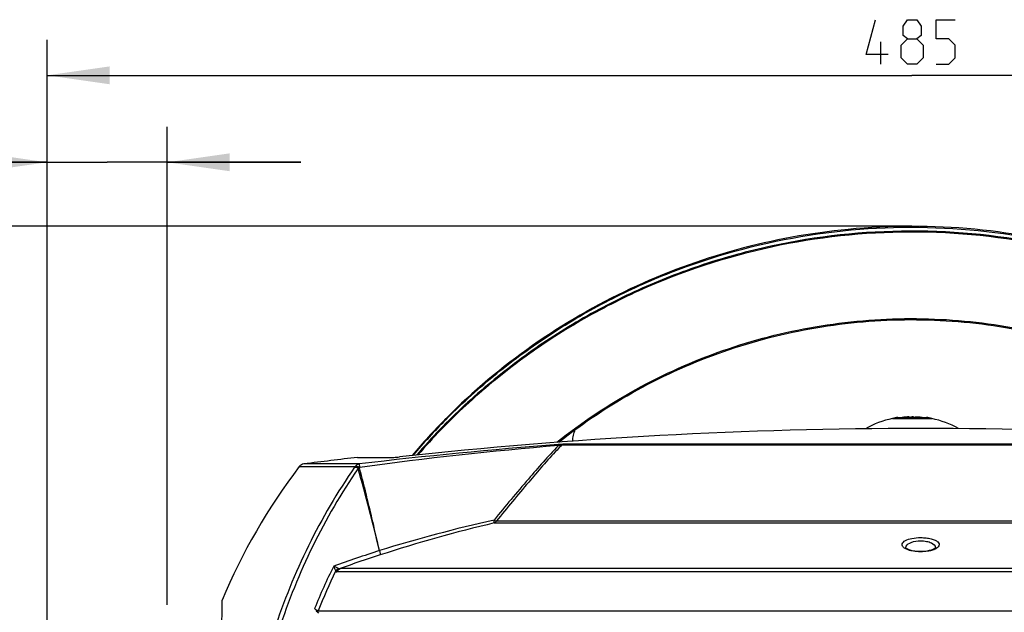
# Model space of a CAD drawing. Header units: millimetres. Extents: x 0 to 420, y 0 to 297.
# Tile 22 of 150: x 53 to 109, y 82 to 115. Entities that reach past the tile are written whole.
import ezdxf

# ---------------------------------------------------------------- set-up
doc = ezdxf.new("R2010")
doc.units = ezdxf.units.MM
doc.header["$LTSCALE"] = 23.1
doc.layers.get('0').update_dxf_attribs({"linetype": 'CONTINUOUS'})
doc.layers.add('DIM_PILOTEES', color=7, linetype='CONTINUOUS')
doc.styles.get("Standard").update_dxf_attribs({"font": 'txt', "width": 0.7})
doc.dimstyles.new('DIMSTYLE_2', dxfattribs={"dimtxt": 2.5, "dimasz": 3.5, "dimexe": 2, "dimexo": 0, "dimtad": 1, "dimdec": 0, "dimlfac": 5, "dimdsep": 46, "dimtxsty": 'Standard', "dimblk": '_FILLED', "dimblk1": '_FILLED', "dimblk2": '_FILLED', "dimcen": 0, "dimazin": 2, "dimtp": 0.8, "dimtm": 0.8, "dimtfac": 1, "dimtdec": 0, "dimtofl": 0, "dimtmove": 0, "dimatfit": 3, "dimldrblk": '_FILLED', "dimfxl": 0, "dimtolj": 1, "dimarcsym": 0})
doc.dimstyles.new('DIMSTYLE_4', dxfattribs={"dimtxt": 2.5, "dimasz": 3.5, "dimexe": 2, "dimexo": 0, "dimtad": 1, "dimdec": 0, "dimlfac": 5, "dimdsep": 46, "dimtxsty": 'Standard', "dimblk": '_FILLED', "dimblk1": '_FILLED', "dimblk2": '_FILLED', "dimcen": 0, "dimazin": 2, "dimtp": 0.5, "dimtm": 0.5, "dimtfac": 1, "dimtdec": 0, "dimtofl": 0, "dimtmove": 0, "dimatfit": 3, "dimldrblk": '_FILLED', "dimfxl": 0, "dimtolj": 1, "dimarcsym": 0})
doc.dimstyles.new('DIMSTYLE_5', dxfattribs={"dimtxt": 2.5, "dimasz": 3.5, "dimexe": 2, "dimexo": 0, "dimtad": 1, "dimdec": 1, "dimlfac": 5, "dimdsep": 46, "dimtxsty": 'Standard', "dimblk": '_FILLED', "dimblk1": '_FILLED', "dimblk2": '_FILLED', "dimcen": 0, "dimazin": 2, "dimtp": 0.3, "dimtm": 0.3, "dimtfac": 1, "dimtdec": 1, "dimtofl": 0, "dimtmove": 0, "dimatfit": 3, "dimldrblk": '_FILLED', "dimfxl": 0, "dimtolj": 1, "dimarcsym": 0})

# ---------------------------------------------------------------- blocks, each defined once
blk = doc.blocks.new('_FILLED')
at = {"color": 0, "linetype": 'ByBlock'}
blk.add_solid([(0, 0), (-1, 0.143), (-1, -0.143)], dxfattribs=at)
blk = doc.blocks.new('*D5')
at = {"layer": 'DIM_PILOTEES', "color": 2, "linetype": 'Continuous'}
for p, q in [((103.557, 103.858), (38.59, 103.858)), ((40.59, 103.858), (40.59, 68.424)), ((40.59, 32.99), (40.59, 68.424)), ((103.557, 32.99), (38.59, 32.99))]:
    blk.add_line(p, q, dxfattribs=at)
at = {"layer": 'DIM_PILOTEES', "color": 2, "linetype": 'Continuous', "xscale": 3.5, "yscale": 3.5, "zscale": 3.5}
for p, rotation in [((40.59, 103.858), 90), ((40.59, 32.99), 270)]:
    blk.add_blockref('_FILLED', p, dxfattribs=dict(at, rotation=rotation))
at = {"layer": 'DIM_PILOTEES', "color": 2, "linetype": 'Continuous', "insert": (37.465, 68.424), "char_height": 2.5, "width": 8.30357, "attachment_point": 2, "rotation": 90, "line_spacing_factor": 0.9}
blk.add_mtext('{\\ftxt;\\W0.0001;\\H0.0001;\\~}{\\ftxt;\\W2.2142857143;\\H2.5; }{\\ftxt;\\W0.0001;\\H0.0001;\\~}', dxfattribs=at)
blk = doc.blocks.new('*D6')
at = {"layer": 'DIM_PILOTEES', "color": 2, "linetype": 'Continuous'}
for p, q in [((55.019, 68.424), (55.019, 114.338)), ((152.095, 68.424), (152.095, 114.338)), ((55.019, 112.338), (103.557, 112.338)), ((152.095, 112.338), (103.557, 112.338))]:
    blk.add_line(p, q, dxfattribs=at)
at = {"layer": 'DIM_PILOTEES', "color": 2, "linetype": 'Continuous', "xscale": 3.5, "yscale": 3.5, "zscale": 3.5, "rotation": 180}
blk.add_blockref('_FILLED', (55.019, 112.338), dxfattribs=at)
at = {"layer": 'DIM_PILOTEES', "color": 2, "linetype": 'Continuous', "xscale": 3.5, "yscale": 3.5, "zscale": 3.5}
blk.add_blockref('_FILLED', (152.095, 112.338), dxfattribs=at)
at = {"layer": 'DIM_PILOTEES', "color": 2, "linetype": 'Continuous', "insert": (103.848, 115.463), "char_height": 2.5, "width": 8.57143, "attachment_point": 2, "line_spacing_factor": 0.9}
blk.add_mtext('{\\ftxt;\\W0.0001;\\H0.0001;\\~}{\\ftxt;\\W2.2857142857;\\H2.5; }{\\ftxt;\\W0.0001;\\H0.0001;\\~}', dxfattribs=at)
blk = doc.blocks.new('*D7')
at = {"layer": 'DIM_PILOTEES', "color": 2, "linetype": 'Continuous'}
for p, q in [((55.019, 68.424), (55.019, 109.454)), ((61.757, 82.604), (61.757, 109.454)), ((55.019, 107.454), (44.447, 107.454)), ((44.447, 107.454), (58.388, 107.454)), ((69.257, 107.454), (58.388, 107.454)), ((61.757, 107.454), (69.257, 107.454))]:
    blk.add_line(p, q, dxfattribs=at)
at = {"layer": 'DIM_PILOTEES', "color": 2, "linetype": 'Continuous', "xscale": 3.5, "yscale": 3.5, "zscale": 3.5}
blk.add_blockref('_FILLED', (55.019, 107.454), dxfattribs=at)
at = {"layer": 'DIM_PILOTEES', "color": 2, "linetype": 'Continuous', "xscale": 3.5, "yscale": 3.5, "zscale": 3.5, "rotation": 180}
blk.add_blockref('_FILLED', (61.757, 107.454), dxfattribs=at)
at = {"layer": 'DIM_PILOTEES', "color": 2, "linetype": 'Continuous', "insert": (51.411, 110.579), "char_height": 2.5, "width": 10.44643, "attachment_point": 3, "line_spacing_factor": 0.9}
blk.add_mtext('{\\ftxt;\\W0.0001;\\H0.0001;\\~}{\\ftxt;\\W2.7857142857;\\H2.5; }{\\ftxt;\\W0.0001;\\H0.0001;\\~}', dxfattribs=at)

msp = doc.modelspace()

# ---------------------------------------------------------------- linework, layer by layer
at = {"color": 7, "linetype": 'Continuous'}
for p, q in [((77.4052, 93.0049), (77.3814, 93.0368)), ((77.4072, 93.0113), (77.4615, 93.0658)), ((77.4094, 93.0092), (77.4633, 93.0641)), ((77.4591, 93.0597), (77.4356, 93.0914)), ((102.4771, 93.0619), (102.4771, 93.0712)), ((102.4771, 93.0712), (104.6771, 93.0712)), ((102.4771, 93.0619), (104.6771, 93.0619)), ((102.7771, 93.1259), (104.3771, 93.1259)), ((103.0742, 93.1323), (103.1702, 93.1323)), ((103.1833, 93.1259), (103.1833, 93.1309)), ((103.3057, 93.1323), (103.3057, 93.1484)), ((103.3106, 93.1323), (103.5085, 93.1323)), ((103.4145, 93.1323), (103.4145, 93.1514)), ((103.5085, 93.1562), (103.5771, 93.1567)), ((103.5085, 93.1323), (103.5085, 93.1562)), ((103.6456, 93.1562), (103.5771, 93.1567)), ((103.6456, 93.1562), (103.6456, 93.1323)), ((103.6456, 93.1323), (103.8436, 93.1323)), ((103.7396, 93.1323), (103.7396, 93.1514)), ((103.7679, 93.1484), (103.7679, 93.1323)), ((103.8445, 93.1423), (103.8405, 93.1427)), ((103.8445, 93.1423), (103.8405, 93.1427)), ((104.0204, 93.1323), (104.08, 93.1323)), ((104.6771, 93.0712), (104.6771, 93.0619)), ((124.216, 91.5613), (83.8974, 91.5613)), ((124.0772, 91.6164), (84.0362, 91.6164)), ((72.434, 90.8787), (74.4086, 90.8787)), ((72.2943, 90.359), (69.1663, 90.359)), ((72.5378, 90.5133), (69.4338, 90.5133)), ((72.2772, 90.3299), (72.2943, 90.359)), ((72.5579, 90.2856), (72.5754, 90.3154)), ((80.1137, 87.1972), (127.999, 87.1972)), ((80.2505, 87.3079), (127.8622, 87.3079)), ((103.2183, 85.7948), (103.2183, 85.7949)), ((104.8958, 85.7946), (104.8958, 85.7946)), ((136.6564, 84.6339), (71.4577, 84.6339)), ((136.8283, 84.4536), (71.2855, 84.4536)), ((64.6166, 58.1839), (64.8319, 82.8531)), ((70.0324, 82.3871), (70.1578, 82.2634)), ((70.2722, 82.1249), (70.1578, 82.2634)), ((70.2346, 82.2634), (137.3295, 82.2633))]:
    msp.add_line(p, q, dxfattribs=at)
for points in [[(103.2649, 85.7625), (103.2463, 85.7762), (103.2208, 85.8005), (103.216, 85.8071), (103.2183, 85.7948)], [(104.0571, 85.5931), (104.0144, 85.5935), (103.8666, 85.6005), (103.722, 85.6165), (103.5874, 85.6409), (103.4687, 85.6718), (103.371, 85.7069), (103.2965, 85.743), (103.2649, 85.7625)], [(104.8964, 85.8044), (104.8935, 85.8007), (104.8687, 85.7769), (104.8201, 85.7443), (104.7478, 85.7088), (104.6528, 85.6741), (104.537, 85.6432), (104.4052, 85.6185), (104.2631, 85.6018), (104.1172, 85.5939), (104.0571, 85.5931)]]:
    msp.add_lwpolyline(points, dxfattribs=at)
for centre, radius, start, end in [((103.5571, 66.4949), 37.3632, 84.57418, 95.47861), ((102.741, 67.8962), 35.7094, 135.24856, 139.71803), ((102.753, 67.8321), 35.7269, 135.18893, 139.59665), ((102.8472, 67.7926), 35.8577, 135.12756, 135.25047), ((103.5604, 87.8789), 5.295, 101.80563, 119.50698), ((103.5771, 87.8889), 5.2978, 98.68523, 101.9837), ((103.5771, 87.9589), 5.1978, 95.55197, 96.19033), ((103.5385, 89.7317), 3.4246, 96.27655, 96.78799), ((103.5382, 89.7346), 3.4217, 95.77669, 96.27654), ((103.5379, 89.7379), 3.4183, 95.28833, 95.77669), ((103.5374, 89.7426), 3.4137, 94.34625, 95.28838), ((103.5373, 89.7447), 3.4115, 93.89271, 94.34615), ((103.5362, 89.7429), 3.4133, 84.88448, 86.1071), ((103.5358, 89.7394), 3.4169, 84.24461, 84.81699), ((103.6169, 89.7447), 3.4115, 85.65385, 86.10729), ((103.6167, 89.7426), 3.4137, 84.71162, 85.65375), ((103.5353, 89.7346), 3.4217, 83.58626, 84.24458), ((103.5348, 89.7295), 3.4268, 82.90945, 83.58626), ((103.6163, 89.7379), 3.4183, 84.22331, 84.71167), ((103.5343, 89.7254), 3.431, 82.37081, 82.90948), ((103.6158, 89.7331), 3.4232, 83.21191, 84.2232), ((103.5771, 87.9589), 5.1978, 83.80967, 84.44803), ((103.5771, 87.8889), 5.2978, 78.0163, 81.31477), ((103.5938, 87.8789), 5.295, 60.69941, 78.19437), ((104.0571, -176.7603), 269.2649, 83.762567, 96.237433), ((104.2471, -177.524), 269.9064, 94.363492, 96.746841), ((99.2058, -100.7151), 192.8778, 94.604344, 97.936118), ((98.7538, 77.0913), 20.7387, 135.75495, 136.7761), ((104.0571, -181.2353), 273.9454, 96.628758, 97.260888), ((96.2093, 69.7381), 34.0081, 142.67364, 157.31623), ((69.4844, 90.1165), 0.4, 97.26089, 142.67364), ((-35.8216, 59.7679), 112.5067, 13.295663, 15.726215), ((98.6587, 4.9328), 84.4891, 102.686533, 107.201997), ((99.4, 6.0876), 83.371, 103.375435, 107.950861), ((104.7079, 85.8012), 0.1881, 358.02919, 0.57852), ((96.1169, 15.5322), 73.6154, 107.753736, 109.863937), ((96.1129, 16.0038), 72.9244, 107.895154, 109.760664), ((94.5834, 72.7747), 26.3656, 152.94335, 158.61828), ((94.8351, 72.7759), 26.3666, 153.64239, 158.91038), ((95.0757, 72.6377), 26.7124, 158.87859, 159.073)]:
    msp.add_arc(centre, radius, start, end, dxfattribs=at)
for points, knots in [([(131.2614, 91.1269), (130.4081, 92.1032), (128.5908, 93.9668), (125.5758, 96.4535), (122.3017, 98.608), (118.8076, 100.4045), (115.134, 101.8223), (110.0577, 103.185), (103.4783, 103.8694), (96.9019, 103.1575), (91.8316, 101.7735), (88.1643, 100.3404), (84.6781, 98.5292), (81.4136, 96.361), (78.4096, 93.8618), (76.6006, 91.9906), (75.7517, 91.0108)], [0, 0, 0, 0, 0.0620036, 0.1241888, 0.186548, 0.249066, 0.3117206, 0.3744834, 0.5000203, 0.6255542, 0.6883132, 0.7509629, 0.8134751, 0.8758275, 0.938005, 1, 1, 1, 1]), ([(131.186, 91.1344), (130.3336, 92.1059), (128.519, 93.9602), (125.5101, 96.4341), (122.2437, 98.5774), (117.5979, 100.9604), (111.3374, 102.9964), (103.4788, 103.8093), (95.6238, 102.9637), (89.3722, 100.9017), (84.7369, 98.4992), (81.4799, 96.3424), (78.482, 93.856), (76.6755, 91.9941), (75.8275, 91.0192)], [0, 0, 0, 0, 0.062027, 0.1242352, 0.1866169, 0.2491569, 0.374441, 0.5000202, 0.6255964, 0.7508718, 0.813406, 0.875781, 0.9379816, 1, 1, 1, 1]), ([(99.9899, 103.6874), (97.8736, 103.4844), (93.6722, 102.7155), (87.6754, 100.5075), (82.1656, 97.314), (78.9198, 94.5823), (77.4356, 93.0914)], [0, 0, 0, 0, 0.2511827, 0.5017627, 0.7514343, 1, 1, 1, 1]), ([(77.4615, 93.0658), (78.3464, 93.9529), (80.2134, 95.6379), (83.2641, 97.8624), (86.5374, 99.7648), (91.1488, 101.8436), (97.2913, 103.5409), (104.9208, 104.0408), (112.4912, 102.9898), (118.4885, 100.8519), (122.9288, 98.4442), (126.0476, 96.3097), (128.9197, 93.8701), (130.6527, 92.0544), (131.4674, 91.1056)], [0, 0, 0, 0, 0.0621099, 0.1243914, 0.186834, 0.2494199, 0.3747578, 0.5003273, 0.6258457, 0.7510389, 0.8135248, 0.8758541, 0.9380141, 1, 1, 1, 1]), ([(131.5148, 91.1018), (130.0019, 92.8712), (126.6107, 96.1292), (120.6729, 99.9473), (114.0908, 102.5758), (109.4359, 103.4678), (107.09, 103.6906)], [0, 0, 0, 0, 0.2483427, 0.4979495, 0.748621, 1, 1, 1, 1]), ([(83.632, 91.7312), (85.0192, 92.8401), (87.9953, 94.8287), (92.8997, 97.0189), (98.1163, 98.3641), (103.4914, 98.8241), (108.8684, 98.3859), (114.0907, 97.0619), (119.0044, 94.8916), (121.9889, 92.9151), (123.3809, 91.8118)], [0, 0, 0, 0, 0.1244051, 0.2492951, 0.3745438, 0.4999837, 0.625426, 0.7506814, 0.8755818, 1, 1, 1, 1]), ([(83.7473, 91.7382), (85.1283, 92.8369), (88.0893, 94.8067), (92.9655, 96.9759), (98.15, 98.308), (103.491, 98.7636), (108.8339, 98.3299), (114.0241, 97.0189), (118.9096, 94.8697), (121.879, 92.9121), (123.2647, 91.8191)], [0, 0, 0, 0, 0.1244011, 0.2492905, 0.3745408, 0.4999834, 0.6254284, 0.7506856, 0.8755856, 1, 1, 1, 1]), ([(103.1634, 93.1259), (103.1657, 93.1263), (103.1719, 93.1274), (103.1784, 93.1283), (103.1822, 93.13)], [0, 0, 0, 0, 0.3518532, 1, 1, 1, 1]), ([(103.1833, 93.1309), (103.1833, 93.1312), (103.1818, 93.1317), (103.1779, 93.1322), (103.1735, 93.1323), (103.1702, 93.1323)], [0, 0, 0, 0, 0.078421, 0.2694739, 1, 1, 1, 1]), ([(103.1822, 93.13), (103.1825, 93.1301), (103.1829, 93.1303), (103.1833, 93.1307), (103.1833, 93.1309)], [0, 0, 0, 0, 0.6536259, 1, 1, 1, 1]), ([(103.3106, 93.1323), (103.3031, 93.1323), (103.2738, 93.1315), (103.2443, 93.1295), (103.2227, 93.1259)], [0, 0, 0, 0, 0.2537371, 1, 1, 1, 1]), ([(103.4145, 93.1514), (103.4145, 93.1517), (103.4132, 93.1517), (103.4117, 93.152), (103.4083, 93.1521), (103.4019, 93.1522), (103.3913, 93.1521), (103.3763, 93.1517), (103.359, 93.1512), (103.3352, 93.1501), (103.3173, 93.1492), (103.3057, 93.1484)], [0, 0, 0, 0, 0.0064513, 0.0242216, 0.0533568, 0.0933246, 0.2026859, 0.3441678, 0.5070786, 0.679163, 1, 1, 1, 1]), ([(103.7396, 93.1514), (103.7396, 93.1517), (103.7409, 93.1517), (103.7425, 93.152), (103.7458, 93.1521), (103.7522, 93.1522), (103.7629, 93.1521), (103.7778, 93.1517), (103.7952, 93.1512), (103.819, 93.1501), (103.8369, 93.1492), (103.8485, 93.1484)], [0, 0, 0, 0, 0.0064513, 0.0242216, 0.0533568, 0.0933246, 0.2026859, 0.3441678, 0.5070786, 0.679163, 1, 1, 1, 1]), ([(103.7396, 93.1514), (103.7396, 93.1508), (103.7435, 93.151), (103.7477, 93.1497), (103.7572, 93.1493), (103.764, 93.1486), (103.7679, 93.1484)], [0, 0, 0, 0, 0.0699173, 0.2675002, 0.5835811, 1, 1, 1, 1]), ([(103.9315, 93.1259), (103.9253, 93.127), (103.8961, 93.1306), (103.8667, 93.1323), (103.8436, 93.1323)], [0, 0, 0, 0, 0.2140881, 1, 1, 1, 1]), ([(84.5295, 91.7942), (84.5277, 91.9047), (84.5502, 92.1271), (84.621, 92.3388), (84.6668, 92.4397)], [0, 0, 0, 0, 0.4993594, 1, 1, 1, 1]), ([(83.7227, 91.5402), (83.1334, 90.939), (81.9211, 89.5478), (80.7331, 88.1384), (80.1035, 87.3592)], [0, 0, 0, 0, 0.4566096, 1, 1, 1, 1]), ([(83.6419, 91.2943), (83.0918, 90.7094), (81.9534, 89.3859), (80.8383, 88.044), (80.2505, 87.3079)], [0, 0, 0, 0, 0.4601412, 1, 1, 1, 1]), ([(84.0362, 91.6164), (84.0152, 91.6164), (83.9069, 91.6141), (83.7988, 91.6067), (83.7116, 91.6001)], [0, 0, 0, 0, 0.1934006, 1, 1, 1, 1]), ([(83.7227, 91.5402), (83.7216, 91.5482), (83.7177, 91.5676), (83.7191, 91.5904), (83.7116, 91.6001)], [0, 0, 0, 0, 0.3982186, 1, 1, 1, 1]), ([(83.8974, 91.5613), (83.8744, 91.5705), (83.812, 91.5616), (83.7558, 91.5493), (83.7227, 91.5402)], [0, 0, 0, 0, 0.4183006, 1, 1, 1, 1]), ([(74.4086, 90.8787), (74.4291, 90.8787), (74.5605, 90.8854), (74.6914, 90.8985), (74.8018, 90.9106)], [0, 0, 0, 0, 0.1559195, 1, 1, 1, 1]), ([(72.2772, 90.3299), (70.3379, 87.5293), (67.2674, 81.2591), (66.0884, 74.3873), (65.9784, 70.9249)], [0, 0, 0, 0, 0.4958045, 1, 1, 1, 1]), ([(72.4738, 90.2618), (70.5686, 87.4857), (67.546, 81.2852), (66.3662, 74.4976), (66.244, 71.0751)], [0, 0, 0, 0, 0.4957567, 1, 1, 1, 1]), ([(72.2772, 90.3299), (72.295, 90.3352), (72.3912, 90.3472), (72.4875, 90.3172), (72.5579, 90.2856)], [0, 0, 0, 0, 0.193975, 1, 1, 1, 1]), ([(72.4738, 90.2618), (72.4543, 90.2721), (72.392, 90.3018), (72.3248, 90.3299), (72.2772, 90.3299)], [0, 0, 0, 0, 0.3168383, 1, 1, 1, 1]), ([(72.5754, 90.3154), (72.5489, 90.3268), (72.4602, 90.3593), (72.3579, 90.3793), (72.2943, 90.359)], [0, 0, 0, 0, 0.3021729, 1, 1, 1, 1]), ([(72.5754, 90.3154), (72.5687, 90.3623), (72.5614, 90.4245), (72.545, 90.4876), (72.5422, 90.5091), (72.5378, 90.5133)], [0, 0, 0, 0, 0.704956, 0.9103623, 1, 1, 1, 1]), ([(73.6718, 85.6425), (73.5832, 86.0395), (73.2287, 87.5911), (72.8488, 89.1369), (72.5579, 90.2856)], [0, 0, 0, 0, 0.255524, 1, 1, 1, 1]), ([(80.1137, 87.1972), (80.1192, 87.2157), (80.1147, 87.2715), (80.1089, 87.3247), (80.1035, 87.3592)], [0, 0, 0, 0, 0.356669, 1, 1, 1, 1]), ([(80.1035, 87.3592), (80.1169, 87.3523), (80.1638, 87.3299), (80.2139, 87.3122), (80.2505, 87.3079)], [0, 0, 0, 0, 0.2907185, 1, 1, 1, 1]), ([(103.0712, 85.8517), (103.0485, 85.8774), (103.0115, 85.9352), (103.0179, 86.0422), (103.089, 86.1353), (103.2661, 86.2539), (103.5992, 86.3496), (103.8927, 86.3751), (104.0571, 86.3751)], [0, 0, 0, 0, 0.0780126, 0.1473676, 0.22833, 0.3338417, 0.6272443, 1, 1, 1, 1]), ([(104.0571, 86.3751), (104.1602, 86.3751), (104.3577, 86.3642), (104.6303, 86.3168), (104.8531, 86.243), (105.0116, 86.1513), (105.1061, 86.034), (105.0918, 85.8946), (104.9808, 85.7852), (104.8817, 85.7335), (104.8222, 85.7085)], [0, 0, 0, 0, 0.1949358, 0.3731088, 0.5219881, 0.6357925, 0.7182361, 0.7890793, 0.8779746, 1, 1, 1, 1]), ([(103.5752, 85.6247), (103.5273, 85.6344), (103.3691, 85.6729), (103.2111, 85.7339), (103.1211, 85.805)], [0, 0, 0, 0, 0.2983957, 1, 1, 1, 1]), ([(103.2415, 85.8939), (103.2952, 85.9992), (103.5848, 86.1581), (103.8775, 86.1942), (104.0571, 86.1942)], [0, 0, 0, 0, 0.3969315, 1, 1, 1, 1]), ([(104.0571, 86.1942), (104.1689, 86.1942), (104.3797, 86.1727), (104.6826, 86.0904), (104.8947, 85.9221), (104.896, 85.8031)], [0, 0, 0, 0, 0.3428891, 0.6352993, 1, 1, 1, 1]), ([(104.8222, 85.7085), (104.8029, 85.7005), (104.7178, 85.6677), (104.6293, 85.6439), (104.5606, 85.6292)], [0, 0, 0, 0, 0.2292775, 1, 1, 1, 1]), ([(73.6718, 85.6425), (73.6844, 85.5912), (73.6987, 85.5128), (73.7143, 85.4276), (73.7049, 85.4002)], [0, 0, 0, 0, 0.6463096, 1, 1, 1, 1]), ([(104.0571, 85.5788), (104.0152, 85.5788), (103.8537, 85.5827), (103.6924, 85.601), (103.5752, 85.6247)], [0, 0, 0, 0, 0.2592247, 1, 1, 1, 1]), ([(104.5606, 85.6292), (104.5215, 85.6208), (104.3554, 85.5906), (104.186, 85.5788), (104.0571, 85.5788)], [0, 0, 0, 0, 0.2364455, 1, 1, 1, 1]), ([(71.2962, 84.6681), (71.2813, 84.675), (71.216, 84.7062), (71.1523, 84.7406), (71.1033, 84.7677)], [0, 0, 0, 0, 0.2261331, 1, 1, 1, 1]), ([(71.1033, 84.7677), (71.1109, 84.7497), (71.1386, 84.6832), (71.1648, 84.6161), (71.1823, 84.5667)], [0, 0, 0, 0, 0.2716589, 1, 1, 1, 1]), ([(70.2088, 82.2669), (70.1951, 82.2704), (70.1284, 82.2981), (70.0733, 82.3467), (70.0324, 82.3871)], [0, 0, 0, 0, 0.1975979, 1, 1, 1, 1]), ([(70.2346, 82.2634), (70.2304, 82.2634), (70.2217, 82.2641), (70.2132, 82.2658), (70.2088, 82.2669)], [0, 0, 0, 0, 0.4770033, 1, 1, 1, 1])]:
    msp.add_open_spline(points, degree=3, knots=knots, dxfattribs=at)
for points in [[(83.8974, 91.5613), (83.9376, 91.5907), (83.9867, 91.611), (84.0362, 91.6164)], [(72.2943, 90.359), (72.3491, 90.438), (72.4426, 90.5), (72.5378, 90.5133)], [(72.5579, 90.2856), (72.53, 90.2793), (72.5017, 90.2728), (72.4759, 90.2604)], [(80.1137, 87.1972), (80.168, 87.2194), (80.216, 87.2605), (80.2505, 87.3079)], [(103.1211, 85.805), (103.1032, 85.8191), (103.0863, 85.8346), (103.0712, 85.8517)], [(103.2183, 85.7948), (103.2171, 85.8287), (103.226, 85.8637), (103.2415, 85.8939)], [(71.3793, 84.6333), (71.3115, 84.5994), (71.2511, 84.5454), (71.2096, 84.482)], [(71.286, 84.4536), (71.321, 84.5288), (71.3833, 84.5972), (71.4577, 84.6339)], [(71.3793, 84.6333), (71.3511, 84.6434), (71.3235, 84.6555), (71.2962, 84.6681)], [(71.4577, 84.6339), (71.432, 84.629), (71.4039, 84.6245), (71.3793, 84.6333)], [(71.1823, 84.5667), (71.1922, 84.5387), (71.2018, 84.5106), (71.2096, 84.482)], [(71.2095, 84.482), (71.2281, 84.4624), (71.2584, 84.4536), (71.2855, 84.4536)]]:
    msp.add_open_spline(points, degree=3, dxfattribs=at)
at = {"layer": 'DIM_PILOTEES', "color": 2, "linetype": 'Continuous'}
msp.add_line((101.8239, 112.9635), (101.8239, 114.2135), dxfattribs=at)
for points in [[(102.2406, 113.4992), (100.9905, 113.4992), (101.5263, 115.4635)], [(103.312, 114.3921), (103.0739, 114.5706), (103.0739, 115.1064), (103.312, 115.4635), (103.8477, 115.4635), (104.0858, 115.1064), (104.0858, 114.5706), (103.8477, 114.3921), (104.2048, 114.0349), (104.2048, 113.3206), (103.8477, 112.9635), (103.312, 112.9635), (102.9548, 113.3206)], [(104.9191, 112.9635), (105.6334, 112.9635), (105.9905, 113.3206), (105.9905, 114.0349), (105.6334, 114.3921), (104.9191, 114.3921), (104.9191, 115.4635), (105.9905, 115.4635)], [(102.9548, 113.3206), (102.9548, 114.0349), (103.312, 114.3921), (103.8477, 114.3921)]]:
    msp.add_lwpolyline(points, dxfattribs=at)

# ---------------------------------------------------------------- dimensions: what is measured, and where the dimension line sits
for base, p1, p2, angle, text, dimstyle, picture, middle in [((55.0188, 112.3385), (152.0954, 68.4239), (55.0188, 68.4239), 180, '{\\ftxt;\\W0.0001;\\H0.0001;\\~}{\\ftxt;\\W2.2857142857;\\H2.5; }{\\ftxt;\\W0.0001;\\H0.0001;\\~}', 'DIMSTYLE_2', '*D6', (103.4905, 112.3385)), ((55.0188, 107.4542), (61.7571, 82.6039), (55.0188, 68.4239), 180, '{\\ftxt;\\W0.0001;\\H0.0001;\\~}{\\ftxt;\\W2.7857142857;\\H2.5; }{\\ftxt;\\W0.0001;\\H0.0001;\\~}', 'DIMSTYLE_5', '*D7', (47.5717, 107.4542)), ((40.5903, 32.9897), (103.5571, 103.858), (103.5571, 32.9897), 270, '{\\ftxt;\\W0.0001;\\H0.0001;\\~}{\\ftxt;\\W2.2142857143;\\H2.5; }{\\ftxt;\\W0.0001;\\H0.0001;\\~}', 'DIMSTYLE_4', '*D5', (40.5903, 68.0667))]:
    dim = msp.add_linear_dim(base=base, p1=p1, p2=p2, angle=angle, text=text, dimstyle=dimstyle, dxfattribs=at)
    dim.commit()
    dim.dimension.update_dxf_attribs({"geometry": picture, "text_midpoint": middle, "dimtype": 160})

doc.saveas('drawing.dxf')
